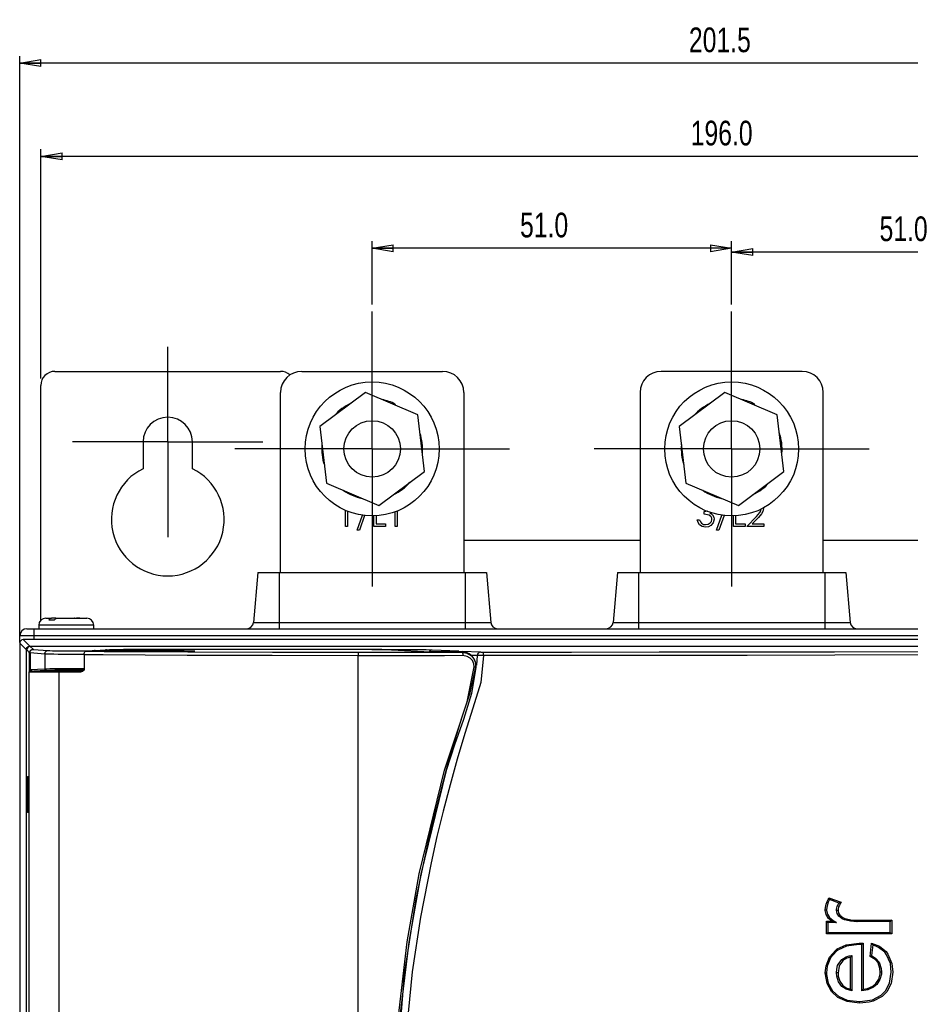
# Model space of a CAD drawing. Extents: x 969 to 1513, y 193 to 842.
# Tile 13 of 14: x 969 to 1095, y 703 to 842. Entities that reach past the tile are written whole.
import ezdxf

# ---------------------------------------------------------------- set-up
doc = ezdxf.new("R2010")
doc.units = 0
doc.header["$MEASUREMENT"] = 0
doc.header["$PDSIZE"] = -1
doc.linetypes.add('CENTERX2', pattern=[20.32, 12.7, -2.54, 2.54, -2.54])
doc.layers.get('0').update_dxf_attribs({"linetype": 'CONTINUOUS'})
doc.layers.get('DEFPOINTS').update_dxf_attribs({"linetype": 'CONTINUOUS'})
doc.styles.add('SLDTEXTSTYLE0', font='txt', dxfattribs={"width": 0.75})
doc.dimstyles.new('SLDDIMSTYLE0', dxfattribs={"dimtxt": 3.5, "dimasz": 3, "dimexe": 1, "dimexo": 0.0625, "dimgap": 0.875, "dimtad": 2, "dimdec": 1, "dimzin": 4, "dimtxsty": 'STANDARD', "dimblk1": 'CLOSED', "dimblk2": 'CLOSED', "dimsah": 1, "dimcen": 0.09, "dimclrd": 7, "dimclre": 7, "dimclrt": 7, "dimazin": 3, "dimtfac": 1, "dimtdec": 4, "dimtofl": 0, "dimtmove": 0, "dimatfit": 3, "dimtolj": 1, "dimtzin": 12})
doc.dimstyles.new('SLDDIMSTYLE1', dxfattribs={"dimtxt": 3.5, "dimasz": 3, "dimexe": 1, "dimexo": 0.0625, "dimgap": 0.875, "dimtad": 2, "dimdec": 1, "dimzin": 12, "dimtxsty": 'STANDARD', "dimblk1": 'CLOSED', "dimblk2": 'CLOSED', "dimsah": 1, "dimcen": 0.09, "dimclrd": 7, "dimclre": 7, "dimclrt": 7, "dimazin": 3, "dimtfac": 1, "dimtdec": 4, "dimtofl": 0, "dimtmove": 0, "dimatfit": 3, "dimtolj": 1, "dimtzin": 12})

# ---------------------------------------------------------------- blocks, each defined once
blk = doc.blocks.new('SW_CENTERMARK13')
at = {"color": 7, "linetype": 'CENTERX2'}
for p, q in [((1069.79, 791.47), (1069.79, 800.97)), ((1059.79, 781.47), (1050.29, 781.47)), ((1079.79, 781.47), (1089.29, 781.47)), ((1069.79, 771.47), (1069.79, 761.97))]:
    blk.add_line(p, q, dxfattribs=at)
at = {"color": 7, "linetype": 'CONTINUOUS'}
for q in [(1069.79, 791.47), (1059.79, 781.47), (1069.79, 771.47), (1079.79, 781.47)]:
    blk.add_line((1069.79, 781.47), q, dxfattribs=at)
blk = doc.blocks.new('SW_CENTERMARK12')
at = {"color": 7, "linetype": 'CENTERX2'}
for p, q in [((1018.79, 791.47), (1018.79, 800.97)), ((1008.79, 781.47), (999.29, 781.47)), ((1028.79, 781.47), (1038.29, 781.47)), ((1018.79, 771.47), (1018.79, 761.97))]:
    blk.add_line(p, q, dxfattribs=at)
at = {"color": 7, "linetype": 'CONTINUOUS'}
for q in [(1018.79, 791.47), (1008.79, 781.47), (1018.79, 771.47), (1028.79, 781.47)]:
    blk.add_line((1018.79, 781.47), q, dxfattribs=at)
blk = doc.blocks.new('SW_CENTERMARK8')
at = {"color": 7, "linetype": 'CENTERX2'}
for p, q in [((989.79, 792.47), (989.79, 795.97)), ((979.79, 782.47), (976.29, 782.47)), ((999.79, 782.47), (1003.29, 782.47)), ((989.79, 772.47), (989.79, 768.97))]:
    blk.add_line(p, q, dxfattribs=at)
at = {"color": 7, "linetype": 'CONTINUOUS'}
for q in [(989.79, 792.47), (979.79, 782.47), (989.79, 772.47), (999.79, 782.47)]:
    blk.add_line((989.79, 782.47), q, dxfattribs=at)
blk = doc.blocks.new('_CLOSED')
at = {"color": 0, "linetype": 'BYBLOCK'}
for p, q in [((-1, 0.166667), (0, 0)), ((-1, 0.166667), (-1, -0.166667)), ((0, 0), (-1, -0.166667)), ((0, 0), (-1, 0))]:
    blk.add_line(p, q, dxfattribs=at)
blk = doc.blocks.new('*D0')
at = {"color": 7}
for p, q in [((1018.79, 801.97), (1018.79, 810.92)), ((1069.79, 809.92), (1018.79, 809.92)), ((1069.79, 801.97), (1069.79, 810.92))]:
    blk.add_line(p, q, dxfattribs=at)
at = {"layer": 'DEFPOINTS', "color": 7}
for p in [(1018.79, 800.97), (1069.79, 800.97)]:
    blk.add_point(p, dxfattribs=at)
at = {"xscale": 3, "yscale": 3}
for p, rotation in [((1018.79, 809.92), 180.0000000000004), ((1069.79, 809.92), 360.0000000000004)]:
    blk.add_blockref('_CLOSED', p, dxfattribs=dict(at, rotation=rotation))
at = {"color": 7, "insert": (1039.77, 811.42), "char_height": 3.5, "attachment_point": 7, "style": 'SLDTEXTSTYLE0'}
blk.add_mtext('51.0', dxfattribs=at)
blk = doc.blocks.new('*D1')
at = {"color": 7}
for p, q in [((1069.79, 801.97), (1069.79, 810.39)), ((1120.79, 801.97), (1120.79, 810.39)), ((1120.79, 809.39), (1069.79, 809.39))]:
    blk.add_line(p, q, dxfattribs=at)
at = {"layer": 'DEFPOINTS', "color": 7}
for p in [(1069.79, 800.97), (1120.79, 800.97)]:
    blk.add_point(p, dxfattribs=at)
at = {"xscale": 3, "yscale": 3}
for p, rotation in [((1069.79, 809.39), 180.0000000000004), ((1120.79, 809.39), 360.0000000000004)]:
    blk.add_blockref('_CLOSED', p, dxfattribs=dict(at, rotation=rotation))
at = {"color": 7, "insert": (1090.77, 810.89), "char_height": 3.5, "attachment_point": 7, "style": 'SLDTEXTSTYLE0'}
blk.add_mtext('51.0', dxfattribs=at)
blk = doc.blocks.new('*D2')
at = {"color": 7}
for p, q in [((968.79, 754.93), (968.79, 837.18)), ((1170.29, 751.52), (1170.29, 837.18)), ((1170.29, 836.18), (968.79, 836.18))]:
    blk.add_line(p, q, dxfattribs=at)
at = {"layer": 'DEFPOINTS', "color": 7}
for p in [(968.79, 753.93), (1170.29, 750.52)]:
    blk.add_point(p, dxfattribs=at)
at = {"xscale": 3, "yscale": 3}
for p, rotation in [((968.79, 836.18), 180.0000000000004), ((1170.29, 836.18), 360.0000000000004)]:
    blk.add_blockref('_CLOSED', p, dxfattribs=dict(at, rotation=rotation))
at = {"color": 7, "insert": (1063.73, 837.68), "char_height": 3.5, "attachment_point": 7, "style": 'SLDTEXTSTYLE0'}
blk.add_mtext('201.5', dxfattribs=at)
blk = doc.blocks.new('*D3')
at = {"color": 7}
for p, q in [((971.79, 791.47), (971.79, 823.96)), ((1167.79, 791.47), (1167.79, 823.96)), ((1167.79, 822.96), (971.79, 822.96))]:
    blk.add_line(p, q, dxfattribs=at)
at = {"layer": 'DEFPOINTS', "color": 7}
for p in [(971.79, 790.47), (1167.79, 790.47)]:
    blk.add_point(p, dxfattribs=at)
at = {"xscale": 3, "yscale": 3}
for p, rotation in [((971.79, 822.96), 180.0000000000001), ((1167.79, 822.96), 360.0000000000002)]:
    blk.add_blockref('_CLOSED', p, dxfattribs=dict(at, rotation=rotation))
at = {"color": 7, "insert": (1063.98, 824.46), "char_height": 3.5, "attachment_point": 7, "style": 'SLDTEXTSTYLE0'}
blk.add_mtext('196.0', dxfattribs=at)

msp = doc.modelspace()

# ---------------------------------------------------------------- linework, layer by layer
at = {"color": 7, "linetype": 'CONTINUOUS'}
for p, q in [((973.79, 792.47), (1005.79, 792.47)), ((1008.79, 792.47), (1028.79, 792.47)), ((1079.79, 792.47), (1059.79, 792.47)), ((971.79, 757.18), (971.79, 790.47)), ((1005.79, 763.97), (1005.79, 789.47)), ((1017.83, 789.49), (1011.36, 784.65)), ((1025.26, 786.31), (1017.83, 789.49)), ((1031.79, 789.47), (1031.79, 763.97)), ((1056.79, 789.47), (1056.79, 763.97)), ((1068.83, 789.49), (1062.36, 784.65)), ((1076.26, 786.31), (1068.83, 789.49)), ((1082.79, 763.97), (1082.79, 789.47)), ((1022.07, 787.82), (1021.99, 787.71)), ((1073.07, 787.82), (1072.99, 787.71)), ((1026.21, 778.28), (1025.26, 786.31)), ((1077.21, 778.28), (1076.26, 786.31)), ((1011.36, 784.65), (1012.31, 776.62)), ((1062.36, 784.65), (1063.31, 776.62)), ((986.29, 782.47), (986.29, 778.66)), ((993.29, 778.66), (993.29, 782.47)), ((1019.74, 773.44), (1026.21, 778.28)), ((1070.74, 773.44), (1077.21, 778.28)), ((1012.31, 776.62), (1019.74, 773.44)), ((1063.31, 776.62), (1070.74, 773.44)), ((1015, 770.47), (1015, 772.75)), ((1015.31, 772.62), (1015.31, 770.47)), ((1022.04, 770.47), (1022.04, 772.54)), ((1022.36, 772.66), (1022.36, 770.47)), ((1065.91, 772.58), (1066.4, 772.68)), ((1065.91, 772.22), (1065.91, 772.58)), ((1016.66, 769.97), (1017.41, 772.07)), ((1017.72, 772.03), (1016.99, 769.97)), ((1019.04, 770.47), (1019.04, 771.97)), ((1019.35, 771.98), (1019.35, 770.83)), ((1019.35, 770.83), (1020.7, 770.83)), ((1020.7, 770.83), (1020.7, 770.47)), ((1064.92, 771.41), (1065.23, 771.41)), ((1067.66, 769.97), (1068.41, 772.07)), ((1068.72, 772.03), (1067.99, 769.97)), ((1070.04, 770.47), (1070.04, 771.97)), ((1070.35, 771.98), (1070.35, 770.83)), ((1070.35, 770.83), (1071.7, 770.83)), ((1071.7, 770.83), (1071.7, 770.47)), ((1071.96, 770.47), (1073.32, 771.91)), ((1073.59, 771.76), (1072.71, 770.83)), ((1072.71, 770.83), (1074.34, 770.83)), ((1074.34, 770.83), (1074.34, 770.47)), ((1015.31, 770.47), (1015, 770.47)), ((1016.99, 769.97), (1016.66, 769.97)), ((1020.7, 770.47), (1019.04, 770.47)), ((1022.36, 770.47), (1022.04, 770.47)), ((1067.99, 769.97), (1067.66, 769.97)), ((1071.7, 770.47), (1070.04, 770.47)), ((1074.34, 770.47), (1071.96, 770.47)), ((1056.79, 768.47), (1031.79, 768.47)), ((1107.79, 768.47), (1082.79, 768.47)), ((1002.59, 763.97), (1001.97, 756.88)), ((1002.59, 763.97), (1005.59, 763.97)), ((1005.59, 763.97), (1005.59, 756.88)), ((1005.59, 763.97), (1031.99, 763.97)), ((1031.99, 763.97), (1034.99, 763.97)), ((1031.99, 763.97), (1031.99, 756.88)), ((1034.99, 763.97), (1035.61, 756.88)), ((1053.59, 763.97), (1052.97, 756.88)), ((1053.59, 763.97), (1056.59, 763.97)), ((1056.59, 763.97), (1082.99, 763.97)), ((1056.59, 763.97), (1056.59, 756.88)), ((1082.99, 763.97), (1082.99, 756.88)), ((1082.99, 763.97), (1085.99, 763.97)), ((1085.99, 763.97), (1086.61, 756.88)), ((972.49, 757.47), (973.29, 757.47)), ((972.91, 757.24), (973.72, 757.24)), ((973.92, 757.47), (973.29, 757.47)), ((973.92, 757.47), (974.05, 757.47)), ((974.05, 757.47), (974.08, 757.47)), ((974.05, 757.47), (974.05, 757.47)), ((974.08, 757.47), (974.1, 757.47)), ((974.1, 757.47), (978.29, 757.47)), ((976.53, 757.47), (976.53, 757.47)), ((976.57, 757.47), (976.53, 757.47)), ((976.57, 757.47), (976.57, 757.47)), ((976.72, 757.47), (976.83, 757.47)), ((977.3, 757.47), (976.83, 757.47)), ((977.3, 757.47), (977.58, 757.47)), ((1001.97, 756.88), (1005.59, 756.88)), ((1005.59, 756.88), (1031.99, 756.88)), ((1005.59, 756.88), (1005.59, 755.97)), ((1031.99, 756.88), (1035.61, 756.88)), ((1031.99, 756.88), (1031.99, 755.97)), ((1052.97, 756.88), (1056.59, 756.88)), ((1056.59, 756.88), (1082.99, 756.88)), ((1056.59, 756.88), (1056.59, 755.97)), ((1082.99, 756.88), (1082.99, 755.97)), ((1082.99, 756.88), (1086.61, 756.88)), ((969.8, 755.97), (970.8, 755.97)), ((970.8, 755.97), (970.8, 754.98)), ((970.8, 755.97), (1168.77, 755.97)), ((978.53, 756.47), (971.49, 756.47)), ((971.49, 756.47), (971.49, 755.97)), ((979.29, 756.47), (978.53, 756.47)), ((979.29, 755.97), (979.29, 756.47)), ((968.79, 754.03), (968.8, 754.98)), ((969.29, 754.43), (970.21, 753.51)), ((1170.29, 754.43), (969.29, 754.43)), ((970.8, 754.98), (970.8, 754.43)), ((1168.77, 754.98), (970.8, 754.98)), ((968.79, 753.93), (968.79, 591)), ((969.75, 752.97), (968.79, 753.93)), ((969.73, 752.97), (969.79, 752.97)), ((969.73, 591.97), (969.73, 752.97)), ((970.19, 752.56), (969.79, 752.97)), ((970.19, 749.85), (970.19, 752.56)), ((970.25, 752.56), (970.25, 750.2)), ((972.34, 752.39), (970.25, 752.56)), ((970.29, 753.52), (1114.29, 753.52)), ((970.29, 753.52), (970.29, 753.47)), ((970.29, 753.47), (970.69, 753.06)), ((970.72, 753.05), (972.82, 752.89)), ((978.13, 752.78), (981.66, 753.01)), ((979.38, 752.89), (980.98, 752.99)), ((979.67, 752.82), (982.55, 753.01)), ((984.46, 752.98), (981.57, 752.79)), ((981.57, 752.79), (981.59, 752.8)), ((984.48, 752.98), (981.59, 752.8)), ((982.4, 752.8), (985.56, 753.01)), ((1016.32, 753.05), (983.52, 753.05)), ((987.48, 752.98), (984.31, 752.78)), ((984.31, 752.78), (984.32, 752.78)), ((987.49, 752.98), (984.32, 752.78)), ((984.46, 752.98), (984.48, 752.98)), ((985.16, 752.78), (988.58, 753.01)), ((990.49, 752.98), (987.06, 752.76)), ((987.06, 752.76), (987.08, 752.76)), ((990.51, 752.98), (987.08, 752.76)), ((987.48, 752.98), (987.49, 752.98)), ((987.94, 752.76), (990.12, 752.91)), ((992.03, 752.89), (989.84, 752.74)), ((989.84, 752.74), (989.85, 752.74)), ((992.04, 752.89), (989.85, 752.74)), ((990.49, 752.98), (990.51, 752.98)), ((990.74, 752.75), (991.66, 752.81)), ((992.03, 752.89), (992.04, 752.89)), ((993.56, 752.79), (992.64, 752.73)), ((992.64, 752.73), (992.65, 752.73)), ((993.58, 752.79), (992.65, 752.73)), ((993.56, 752.79), (993.58, 752.79)), ((1016.79, 752.64), (1016.79, 752.14)), ((1018.75, 753.03), (1024.25, 753.03)), ((1021.52, 752.97), (1027.05, 752.72)), ((1024.25, 752.85), (1024.25, 753.03)), ((1027.29, 752.99), (1031.09, 752.82)), ((1031.51, 752.67), (1031.52, 752.71)), ((1031.58, 752.79), (1034.18, 752.68)), ((972.34, 752.39), (972.34, 750.3)), ((977.94, 752.28), (977.94, 750.35)), ((1016.79, 642.86), (1016.79, 752.14)), ((1033.64, 750.83), (1033.75, 752.16)), ((970.13, 749.85), (974.34, 749.85)), ((970.13, 595.09), (970.13, 749.85)), ((970.25, 750.2), (972.34, 750.3)), ((972.58, 750.05), (970.8, 749.96)), ((973.99, 750.03), (973.9, 749.94)), ((973.99, 750.03), (974.73, 750.03)), ((974.29, 750.03), (974.29, 749.85)), ((974.34, 749.85), (977.46, 749.85)), ((974.37, 750.03), (974.37, 749.85)), ((974.73, 750.03), (974.73, 749.85)), ((977.53, 750.03), (977.83, 750.03)), ((977.53, 749.86), (977.53, 750.03)), ((1033.52, 750.55), (1033.51, 750.53)), ((969.89, 729.91), (969.89, 735.02)), ((969.89, 735.02), (969.98, 735.02)), ((969.98, 735.02), (969.98, 729.91)), ((969.98, 729.91), (969.89, 729.91)), ((1083.6, 717.81), (1085.35, 717.18)), ((1085.03, 717.08), (1083.68, 717.57)), ((1083.24, 712.7), (1083.24, 714.5)), ((1083.24, 714.5), (1083.99, 714.5)), ((1084.65, 714.3), (1083.42, 714.3)), ((1083.42, 714.3), (1083.42, 712.9)), ((1084.65, 714.3), (1084.65, 714.3)), ((1085.8, 714.7), (1085.8, 714.7)), ((1092.29, 714.46), (1087.57, 714.46)), ((1087.6, 714.66), (1092.51, 714.66)), ((1092.29, 712.9), (1092.29, 714.46)), ((1092.51, 714.66), (1092.51, 712.7)), ((1092.51, 712.7), (1083.24, 712.7)), ((1083.42, 712.9), (1092.29, 712.9)), ((1088.24, 704.65), (1088.24, 711.18)), ((1088.46, 711.38), (1088.46, 704.87)), ((1089.45, 709.5), (1089.64, 711.4)), ((1089.8, 711.14), (1089.64, 709.62)), ((1086.66, 704.88), (1086.66, 709.4)), ((1086.84, 709.63), (1086.84, 704.66)), ((1086.84, 709.63), (1086.84, 709.63)), ((1085.41, 709.06), (1085.41, 709.06)), ((1086.84, 704.66), (1086.84, 704.65)), ((1088.24, 704.65), (1088.24, 704.65)), ((1087.93, 703.1), (1087.93, 703.1))]:
    msp.add_line(p, q, dxfattribs=at)
at = {"color": 7, "linetype": 'CONTINUOUS', "flags": 128}
for points in [[(1066.98, 771.48), (1066.96, 771.66), (1066.88, 771.82), (1066.62, 772.07), (1065.91, 772.22)], [(1066.71, 772.43), (1066.94, 772.28), (1067.09, 772.13)], [(1067.09, 772.13), (1067.26, 771.8), (1067.3, 771.51)], [(1073.32, 771.91), (1073.8, 772.46), (1073.94, 772.71), (1073.98, 772.99)], [(1074.3, 773.02), (1074.22, 772.61), (1074.02, 772.25), (1073.59, 771.76)], [(1066.09, 770.38), (1065.62, 770.46), (1065.23, 770.73), (1065.03, 771.05), (1064.92, 771.41)], [(1065.23, 771.41), (1065.35, 771.12), (1065.51, 770.93)], [(1065.51, 770.93), (1065.82, 770.77), (1066.09, 770.74)], [(1067.3, 771.51), (1067.18, 771.01), (1066.85, 770.62), (1066.49, 770.43), (1066.09, 770.38)], [(1066.09, 770.74), (1066.45, 770.79), (1066.76, 770.97), (1066.92, 771.2), (1066.98, 771.48)], [(973.29, 757.47), (973.19, 757.45), (973.07, 757.39), (972.91, 757.24)], [(973.72, 757.24), (973.77, 757.3), (973.87, 757.39), (974.07, 757.47), (974.1, 757.47)], [(970.8, 754.98), (970.41, 754.98), (970.04, 754.98), (969.69, 754.98), (969.39, 754.98), (969.14, 754.98), (968.96, 754.98), (968.84, 754.98), (968.8, 754.98)], [(969.73, 752.97), (969.76, 753.15), (969.85, 753.31), (970, 753.44), (970.16, 753.51), (970.29, 753.52)], [(970.19, 752.56), (970.2, 752.66), (970.23, 752.75), (970.28, 752.84), (970.34, 752.91), (970.42, 752.97), (970.5, 753.02), (970.6, 753.05), (970.69, 753.06)], [(970.25, 752.56), (970.22, 752.56), (970.2, 752.56), (970.19, 752.56)], [(970.25, 752.56), (970.26, 752.65), (970.28, 752.75), (970.33, 752.83), (970.39, 752.91), (970.46, 752.97), (970.54, 753.02), (970.63, 753.04), (970.72, 753.05)], [(970.69, 753.06), (970.7, 753.06), (970.71, 753.06), (970.72, 753.05)], [(972.34, 752.39), (972.35, 752.49), (972.38, 752.58), (972.42, 752.67), (972.48, 752.74), (972.55, 752.81), (972.64, 752.85), (972.72, 752.88), (972.82, 752.89)], [(972.82, 752.89), (973.08, 752.88), (973.46, 752.86), (973.92, 752.85), (974.47, 752.84), (975.07, 752.83), (975.71, 752.83), (976.37, 752.83), (977.01, 752.83), (977.63, 752.84), (978.19, 752.85), (978.68, 752.86), (979.09, 752.87), (979.38, 752.89)], [(977.94, 752.28), (977.95, 752.45), (977.98, 752.59), (978.03, 752.71), (978.09, 752.77), (978.13, 752.78)], [(978.13, 752.78), (980.78, 752.76), (992.63, 752.7), (1004.66, 752.65), (1016.79, 752.64)], [(979.49, 752.87), (979.47, 752.88), (979.38, 752.89)], [(979.75, 752.79), (979.74, 752.79), (979.66, 752.8), (979.61, 752.8), (979.6, 752.81), (979.61, 752.81), (979.67, 752.82)], [(979.77, 752.79), (979.67, 752.8), (979.65, 752.8)], [(979.67, 752.82), (979.71, 752.81), (979.75, 752.8), (979.76, 752.79)], [(981.59, 752.8), (981.5, 752.79), (981.38, 752.79), (981.24, 752.78), (981.08, 752.78), (980.9, 752.78), (980.71, 752.78), (980.52, 752.78), (980.34, 752.78), (980.16, 752.78), (980, 752.78), (979.86, 752.79), (979.75, 752.79)], [(980.98, 752.99), (981.21, 753), (981.52, 753.01), (981.76, 753.02)], [(981.09, 752.98), (981.07, 752.98), (980.98, 752.99)], [(981.66, 753.01), (981.84, 753.02), (982.09, 753.03), (982.39, 753.04), (982.74, 753.04), (983.12, 753.05), (983.52, 753.05)], [(982.49, 752.77), (982.48, 752.77), (982.4, 752.78), (982.35, 752.78), (982.33, 752.79), (982.35, 752.79), (982.4, 752.8)], [(982.51, 752.77), (982.41, 752.78), (982.38, 752.78)], [(982.4, 752.8), (982.45, 752.79), (982.49, 752.78), (982.5, 752.77)], [(984.32, 752.78), (984.23, 752.77), (984.12, 752.77), (983.98, 752.76), (983.81, 752.76), (983.64, 752.76), (983.45, 752.76), (983.26, 752.76), (983.07, 752.76), (982.89, 752.76), (982.73, 752.77), (982.59, 752.77), (982.49, 752.77)], [(982.55, 753.01), (982.63, 753.01), (982.74, 753.01), (982.87, 753.02), (983.02, 753.02), (983.19, 753.02), (983.37, 753.02), (983.55, 753.02), (983.73, 753.02), (983.9, 753.02), (984.06, 753.02), (984.21, 753.02), (984.33, 753.01), (984.43, 753.01), (984.5, 753), (984.54, 753), (984.55, 752.99), (984.53, 752.99), (984.48, 752.98)], [(982.55, 753.01), (982.59, 753), (982.64, 752.99), (982.68, 752.96), (982.71, 752.93), (982.74, 752.9), (982.75, 752.87)], [(984.5, 752.99), (984.5, 752.99), (984.48, 752.99), (984.46, 752.98)], [(985.24, 752.76), (985.24, 752.76), (985.15, 752.76), (985.1, 752.76), (985.09, 752.77), (985.11, 752.77), (985.16, 752.78)], [(985.26, 752.76), (985.16, 752.76), (985.14, 752.76)], [(985.16, 752.78), (985.2, 752.77), (985.25, 752.76), (985.25, 752.76)], [(987.08, 752.76), (986.99, 752.76), (986.87, 752.75), (986.73, 752.75), (986.57, 752.75), (986.39, 752.74), (986.2, 752.74), (986.01, 752.74), (985.83, 752.74), (985.65, 752.75), (985.49, 752.75), (985.35, 752.75), (985.24, 752.76)], [(985.56, 753.01), (985.64, 753.01), (985.75, 753.01), (985.88, 753.02), (986.04, 753.02), (986.2, 753.02), (986.38, 753.02), (986.56, 753.02), (986.74, 753.02), (986.91, 753.02), (987.08, 753.02), (987.22, 753.02), (987.35, 753.01), (987.44, 753.01), (987.52, 753), (987.56, 753), (987.57, 752.99), (987.55, 752.99), (987.49, 752.98)], [(985.56, 753.01), (985.61, 753), (985.65, 752.99), (985.69, 752.96), (985.72, 752.93), (985.75, 752.9), (985.77, 752.87)], [(987.52, 752.99), (987.52, 752.99), (987.5, 752.99), (987.48, 752.98)], [(988.02, 752.74), (988.01, 752.74), (987.93, 752.74), (987.88, 752.75), (987.86, 752.75), (987.88, 752.76), (987.94, 752.76)], [(988.04, 752.74), (987.94, 752.74), (987.92, 752.75)], [(987.94, 752.76), (987.98, 752.76), (988.02, 752.75), (988.03, 752.74)], [(989.85, 752.74), (989.77, 752.74), (989.65, 752.74), (989.51, 752.73), (989.35, 752.73), (989.17, 752.73), (988.98, 752.73), (988.79, 752.73), (988.6, 752.73), (988.43, 752.73), (988.27, 752.73), (988.13, 752.74), (988.02, 752.74)], [(988.58, 753.01), (988.66, 753.01), (988.77, 753.01), (988.9, 753.02), (989.05, 753.02), (989.22, 753.02), (989.39, 753.02), (989.57, 753.02), (989.75, 753.02), (989.93, 753.02), (990.09, 753.02), (990.24, 753.02), (990.36, 753.01), (990.46, 753.01), (990.53, 753), (990.57, 753), (990.58, 752.99), (990.56, 752.99), (990.51, 752.98)], [(988.58, 753.01), (988.62, 753), (988.66, 752.99), (988.7, 752.96), (988.74, 752.93), (988.77, 752.9), (988.78, 752.87)], [(990.12, 752.91), (990.2, 752.91), (990.31, 752.92), (990.44, 752.92), (990.59, 752.92), (990.76, 752.92), (990.93, 752.92), (991.11, 752.93), (991.29, 752.92), (991.46, 752.92), (991.63, 752.92), (991.77, 752.92), (991.89, 752.91), (991.99, 752.91), (992.07, 752.91), (992.11, 752.9), (992.12, 752.9), (992.1, 752.89), (992.04, 752.89)], [(990.12, 752.91), (990.16, 752.9), (990.2, 752.89), (990.24, 752.87), (990.28, 752.84), (990.31, 752.8), (990.32, 752.78)], [(990.53, 752.99), (990.53, 752.99), (990.51, 752.99), (990.49, 752.98)], [(990.82, 752.73), (990.81, 752.73), (990.73, 752.73), (990.68, 752.74), (990.66, 752.74), (990.68, 752.75), (990.74, 752.75)], [(990.84, 752.73), (990.74, 752.73), (990.72, 752.73)], [(990.74, 752.75), (990.78, 752.75), (990.82, 752.73), (990.83, 752.73)], [(992.65, 752.73), (992.57, 752.73), (992.45, 752.72), (992.31, 752.72), (992.15, 752.72), (991.97, 752.71), (991.78, 752.71), (991.59, 752.71), (991.4, 752.71), (991.23, 752.72), (991.07, 752.72), (990.93, 752.72), (990.82, 752.73)], [(991.66, 752.81), (991.74, 752.82), (991.85, 752.82), (991.98, 752.82), (992.13, 752.82), (992.3, 752.83), (992.47, 752.83), (992.65, 752.83), (992.83, 752.83), (993, 752.83), (993.16, 752.82), (993.31, 752.82), (993.43, 752.82), (993.53, 752.81), (993.6, 752.81), (993.64, 752.8), (993.65, 752.8), (993.63, 752.8), (993.58, 752.79)], [(991.66, 752.81), (991.7, 752.81), (991.75, 752.79), (991.79, 752.77), (991.82, 752.74), (991.84, 752.71)], [(992.06, 752.89), (992.06, 752.89), (992.04, 752.89), (992.03, 752.89)], [(993.6, 752.79), (993.6, 752.79), (993.58, 752.79), (993.56, 752.79)], [(1021.52, 752.97), (1020.92, 752.99), (1020.18, 753.01), (1019.32, 753.03), (1018.37, 753.04), (1017.36, 753.05), (1016.32, 753.05)], [(1016.79, 752.64), (1026.37, 752.65), (1028.95, 752.65), (1031.51, 752.67)], [(1024.25, 753.03), (1025.41, 753.03), (1026.44, 753.01), (1027.29, 752.99)], [(1026.95, 752.79), (1026.98, 752.83), (1027.04, 752.9), (1027.12, 752.95), (1027.2, 752.98), (1027.29, 752.99)], [(1028.92, 752.69), (1028.25, 752.69), (1027.64, 752.7), (1027.16, 752.71), (1027.05, 752.72)], [(1031.52, 752.71), (1030.67, 752.7), (1029.79, 752.69), (1028.92, 752.69)], [(1031.51, 752.67), (1032.26, 752.52), (1032.83, 752.18), (1033.23, 751.71), (1033.46, 751.15), (1033.51, 750.53)], [(1031.51, 752.67), (1031.54, 752.65), (1031.57, 752.62), (1031.59, 752.58), (1031.62, 752.51), (1031.64, 752.44), (1031.65, 752.35), (1031.66, 752.26), (1031.66, 752.16)], [(1032.55, 752.44), (1032.28, 752.57), (1031.63, 752.71), (1031.52, 752.71)], [(1033.75, 752.16), (1033.78, 752.36), (1033.88, 752.52), (1034.02, 752.63), (1034.18, 752.68)], [(1034.18, 752.68), (1034.22, 752.67), (1034.27, 752.67), (1034.41, 752.67), (1034.48, 752.67), (1034.61, 752.67)], [(1034.6, 752.17), (1034.6, 752.36), (1034.6, 752.52), (1034.61, 752.63), (1034.61, 752.67)], [(1034.61, 752.67), (1047.07, 752.67), (1059.52, 752.68), (1071.96, 752.69), (1084.37, 752.72), (1096.76, 752.76), (1109.09, 752.8)], [(978, 752.34), (977.84, 752.34), (977.14, 752.33), (976.4, 752.33), (975.65, 752.33), (974.92, 752.33), (974.23, 752.34), (973.61, 752.35), (973.07, 752.36), (972.65, 752.38), (972.34, 752.39)], [(1016.79, 752.14), (1004.62, 752.16), (992.55, 752.2), (980.65, 752.26), (977.94, 752.28)], [(1031.66, 752.16), (1029.07, 752.15), (1026.4, 752.15), (1025.12, 752.15), (1020.01, 752.14), (1016.79, 752.14)], [(1034.6, 752.17), (1034.23, 748.33), (1033.09, 744.69), (1031.93, 741.1), (1030.86, 737.5), (1029.85, 733.85), (1028.87, 730.13), (1027.98, 726.51), (1027.14, 722.77), (1025.63, 715.07), (1024.46, 707.33), (1023.73, 699.55)], [(1033.24, 750.55), (1033.2, 751.02), (1033.02, 751.45), (1032.7, 751.8), (1032.26, 752.06), (1031.66, 752.16)], [(1033.52, 750.55), (1033.48, 751.09), (1033.31, 751.61), (1032.97, 752.1), (1032.55, 752.44)], [(1033.75, 752.16), (1033.25, 752.19), (1032.84, 752.2)], [(1034.6, 752.17), (1034.6, 752.17), (1034.35, 752.17), (1034.19, 752.17), (1033.92, 752.16), (1033.83, 752.16), (1033.75, 752.16), (1033.75, 752.16)], [(1109.17, 752.3), (1096.82, 752.26), (1084.42, 752.22), (1071.99, 752.19), (1059.54, 752.18), (1047.07, 752.17), (1034.6, 752.17)], [(970.52, 749.85), (970.48, 749.87), (970.28, 750.12), (970.25, 750.19), (970.25, 750.2)], [(970.25, 750.2), (970.25, 750.19), (970.29, 750.16), (970.48, 750.04), (970.66, 749.98), (970.8, 749.96)], [(970.86, 749.85), (970.86, 749.85), (970.85, 749.89), (970.84, 749.92), (970.83, 749.94), (970.81, 749.96), (970.8, 749.96)], [(970.8, 749.96), (971.02, 749.96), (971.24, 749.96), (971.46, 749.96), (971.68, 749.96), (971.87, 749.96), (972.05, 749.96)], [(971.91, 749.85), (971.93, 749.88), (971.96, 749.91), (971.99, 749.94), (972.02, 749.95), (972.05, 749.96)], [(972.05, 749.96), (972.62, 749.95), (973.23, 749.94), (973.9, 749.94)], [(972.34, 750.3), (972.65, 750.31), (973.07, 750.32), (973.61, 750.33), (974.23, 750.34), (974.92, 750.34), (975.65, 750.35), (976.4, 750.35), (977.14, 750.35), (977.84, 750.34), (978, 750.34)], [(972.34, 750.3), (972.35, 750.25), (972.36, 750.21), (972.38, 750.17), (972.41, 750.13), (972.45, 750.1), (972.49, 750.07), (972.53, 750.06), (972.58, 750.05)], [(977.91, 750.09), (977.74, 750.09), (977.08, 750.1), (976.38, 750.1), (975.68, 750.1), (975, 750.09), (974.35, 750.09), (973.77, 750.08), (973.27, 750.07), (972.87, 750.06), (972.58, 750.05)], [(974.34, 749.85), (974.34, 740.8), (974.34, 692.8), (974.34, 642.47), (974.34, 621.19), (974.34, 595.09)], [(974.73, 750.03), (974.75, 750.04), (974.82, 750.04), (974.92, 750.04), (975.06, 750.05), (975.23, 750.05), (975.43, 750.05), (975.65, 750.06), (975.89, 750.06), (976.13, 750.06), (976.37, 750.06), (976.61, 750.06), (976.83, 750.05), (977.03, 750.05), (977.2, 750.05), (977.34, 750.04), (977.45, 750.04), (977.51, 750.04), (977.53, 750.03)], [(977.94, 750.35), (977.92, 750.18), (977.84, 750.04), (977.72, 749.92), (977.57, 749.86), (977.46, 749.85)], [(1047.45, 602.59), (1046.87, 608.86), (1045.64, 615.05), (1043.79, 621.07), (1040.34, 629.68), (1036.56, 638.15), (1032.85, 646.64), (1029.58, 655.3), (1026.81, 664.29), (1024.55, 673.44), (1022.99, 682.71), (1022.32, 692.05), (1022.63, 701.82), (1023.75, 711.57), (1025.48, 721.21), (1029.04, 735.91), (1030.64, 740.76), (1032.27, 745.59), (1033.24, 750.55)], [(1033.51, 750.53), (1032.87, 746.78), (1031.76, 743.12), (1030.46, 739.5), (1029.28, 735.85), (1025.71, 721.17), (1023.97, 711.54), (1022.82, 701.81), (1022.5, 692.05), (1023.14, 683.03), (1024.64, 674.08), (1026.8, 665.24), (1029.42, 656.55), (1032.75, 647.58), (1036.57, 638.8), (1040.48, 630.05), (1044.04, 621.17), (1045.91, 615.12), (1047.15, 608.9), (1047.73, 602.6)], [(1022.67, 691.98), (1022.54, 696.3), (1023.37, 706.99), (1025.03, 717.67), (1027.01, 726.97), (1029.39, 736.19), (1030.42, 739.78), (1031.52, 743.36), (1032.71, 746.91), (1033.52, 750.55)], [(1033.51, 750.53), (1033.5, 750.53), (1033.49, 750.53), (1033.47, 750.53), (1033.43, 750.53), (1033.4, 750.53), (1033.35, 750.54), (1033.3, 750.54), (1033.24, 750.55)], [(1083.08, 716.11), (1083.1, 716.46), (1083.2, 716.91), (1083.34, 717.3), (1083.53, 717.67), (1083.6, 717.81)], [(1083.68, 717.57), (1083.68, 717.58), (1083.67, 717.62), (1083.65, 717.68), (1083.62, 717.77), (1083.6, 717.81), (1083.6, 717.81)], [(1083.68, 717.57), (1083.68, 717.57), (1083.5, 717.22), (1083.37, 716.86), (1083.28, 716.44), (1083.26, 716.11)], [(1084.66, 716.05), (1084.67, 716.23), (1084.76, 716.59), (1084.91, 716.9), (1085.03, 717.08)], [(1085.35, 717.18), (1085.13, 716.85), (1085.1, 716.79), (1084.97, 716.52), (1084.89, 716.21), (1084.88, 716.05)], [(1085.03, 717.08), (1085.04, 717.08), (1085.06, 717.09), (1085.12, 717.11), (1085.21, 717.14), (1085.35, 717.18), (1085.35, 717.18)], [(1083.08, 716.11), (1083.09, 716.11), (1083.11, 716.11), (1083.17, 716.11), (1083.22, 716.11), (1083.25, 716.11), (1083.26, 716.11)], [(1083.99, 714.5), (1083.55, 714.89), (1083.2, 715.44), (1083.08, 716.03), (1083.08, 716.11)], [(1083.26, 716.11), (1083.26, 716.04), (1083.37, 715.52), (1083.68, 715.02), (1084.17, 714.61), (1084.65, 714.3)], [(1084.66, 716.05), (1084.67, 716.05), (1084.71, 716.05), (1084.76, 716.05), (1084.82, 716.05), (1084.87, 716.05), (1084.88, 716.05)], [(1085.8, 714.7), (1085.8, 714.7), (1085.45, 714.83), (1084.98, 715.21), (1084.75, 715.58), (1084.66, 716.05)], [(1084.88, 716.05), (1084.88, 716.03), (1084.95, 715.66), (1085.15, 715.34), (1085.56, 715.01), (1085.87, 714.89)], [(1085.8, 714.7), (1085.81, 714.71), (1085.82, 714.74), (1085.84, 714.78), (1085.86, 714.84), (1085.87, 714.88), (1085.87, 714.89)], [(1085.87, 714.89), (1086.09, 714.83), (1086.71, 714.71), (1087.17, 714.67), (1087.6, 714.66)], [(1083.24, 714.5), (1083.24, 714.5), (1083.27, 714.47), (1083.35, 714.39), (1083.39, 714.34), (1083.41, 714.31), (1083.42, 714.3)], [(1083.99, 714.5), (1084, 714.5), (1084.22, 714.43), (1084.55, 714.33), (1084.63, 714.31), (1084.65, 714.3), (1084.65, 714.3)], [(1087.57, 714.46), (1087.14, 714.47), (1086.66, 714.51), (1086.02, 714.64), (1085.8, 714.7)], [(1087.57, 714.46), (1087.58, 714.47), (1087.59, 714.5), (1087.59, 714.55), (1087.6, 714.61), (1087.6, 714.63), (1087.6, 714.66)], [(1092.51, 714.66), (1092.51, 714.65), (1092.44, 714.59), (1092.37, 714.52), (1092.32, 714.48), (1092.3, 714.46), (1092.29, 714.46)], [(1083.24, 712.7), (1083.24, 712.7), (1083.27, 712.73), (1083.35, 712.81), (1083.39, 712.86), (1083.41, 712.89), (1083.42, 712.9)], [(1092.51, 712.7), (1092.51, 712.7), (1092.44, 712.77), (1092.37, 712.83), (1092.32, 712.87), (1092.3, 712.89), (1092.29, 712.9)], [(1083.08, 707.2), (1083.18, 708.17), (1083.68, 709.41), (1084.56, 710.41), (1084.78, 710.57), (1086.06, 711.16), (1087.86, 711.39)], [(1087.84, 711.19), (1087.84, 711.19), (1086.1, 710.97), (1084.87, 710.4), (1084.67, 710.25), (1083.83, 709.31), (1083.36, 708.13), (1083.26, 707.2)], [(1087.86, 711.39), (1087.86, 711.37), (1087.86, 711.35), (1087.86, 711.28), (1087.85, 711.23), (1087.85, 711.2), (1087.84, 711.19)], [(1088.24, 711.18), (1088.24, 711.18), (1088.04, 711.19), (1088.02, 711.19), (1087.9, 711.19), (1087.84, 711.19)], [(1087.86, 711.39), (1087.92, 711.39), (1088.04, 711.39), (1088.24, 711.38), (1088.46, 711.38)], [(1088.46, 711.38), (1088.46, 711.37), (1088.39, 711.31), (1088.32, 711.25), (1088.28, 711.21), (1088.25, 711.19), (1088.24, 711.18)], [(1089.8, 711.14), (1089.79, 711.16), (1089.78, 711.19), (1089.74, 711.25), (1089.67, 711.36), (1089.64, 711.4), (1089.64, 711.4)], [(1089.64, 711.4), (1090.75, 710.97), (1091.69, 710.22), (1091.97, 709.85), (1092.53, 708.53), (1092.66, 707.28)], [(1092.44, 707.28), (1092.31, 708.49), (1091.78, 709.74), (1091.51, 710.09), (1090.63, 710.79), (1089.8, 711.14)], [(1085.41, 709.06), (1085.41, 709.06), (1085.42, 709.08), (1086.05, 709.46), (1086.44, 709.57), (1086.84, 709.63)], [(1086.66, 709.4), (1086.14, 709.27), (1085.57, 708.92)], [(1086.84, 709.63), (1086.83, 709.62), (1086.81, 709.59), (1086.77, 709.54), (1086.69, 709.44), (1086.66, 709.41), (1086.66, 709.4)], [(1089.64, 709.62), (1089.63, 709.61), (1089.6, 709.59), (1089.56, 709.56), (1089.5, 709.53), (1089.45, 709.5), (1089.45, 709.5)], [(1090.86, 707.3), (1090.83, 707.79), (1090.57, 708.58), (1090.16, 709.07), (1089.45, 709.5)], [(1089.64, 709.62), (1090.26, 709.23), (1090.72, 708.68), (1091, 707.81), (1091.04, 707.3)], [(1084.66, 707.19), (1084.7, 707.71), (1084.83, 708.2), (1084.91, 708.37), (1085.41, 709.06)], [(1085.57, 708.92), (1085.55, 708.9), (1085.11, 708.28), (1085.04, 708.13), (1084.88, 707.19)], [(1085.57, 708.92), (1085.56, 708.93), (1085.52, 708.96), (1085.48, 709), (1085.44, 709.04), (1085.42, 709.06), (1085.41, 709.06)], [(1083.08, 707.2), (1083.09, 707.2), (1083.11, 707.2), (1083.17, 707.2), (1083.22, 707.2), (1083.25, 707.2), (1083.26, 707.2)], [(1087.95, 702.9), (1086.17, 703.12), (1084.86, 703.7), (1083.97, 704.52), (1083.33, 705.66), (1083.09, 706.94), (1083.08, 707.2)], [(1083.26, 707.2), (1083.27, 706.95), (1083.5, 705.73), (1084.11, 704.65), (1084.95, 703.87), (1086.2, 703.31), (1087.93, 703.1), (1087.93, 703.1)], [(1086.84, 704.65), (1086.84, 704.65), (1086.03, 704.85), (1085.42, 705.26), (1084.94, 705.91), (1084.7, 706.69), (1084.66, 707.19)], [(1084.88, 707.19), (1084.87, 707.19), (1084.82, 707.19), (1084.76, 707.19), (1084.71, 707.19), (1084.67, 707.19), (1084.66, 707.19)], [(1084.88, 707.19), (1084.92, 706.72), (1085.14, 706.01), (1085.58, 705.4), (1086.13, 705.03), (1086.66, 704.88)], [(1087.93, 703.1), (1087.96, 703.1), (1089.79, 703.37), (1090.99, 704), (1091.62, 704.64), (1092.2, 705.72), (1092.44, 707.28)], [(1092.66, 707.28), (1092.42, 705.66), (1091.81, 704.51), (1091.14, 703.84), (1089.87, 703.18), (1089.31, 703.03), (1087.95, 702.9)], [(1091.04, 707.3), (1091.03, 707.01), (1090.83, 706.22), (1090.39, 705.54), (1089.92, 705.14), (1089.1, 704.79), (1088.24, 704.65)], [(1088.46, 704.87), (1089.07, 704.98), (1089.83, 705.31), (1090.26, 705.68), (1090.67, 706.3), (1090.85, 707.03), (1090.86, 707.3)], [(1091.04, 707.3), (1091.03, 707.3), (1091, 707.3), (1090.95, 707.3), (1090.88, 707.3), (1090.87, 707.3), (1090.86, 707.3)], [(1086.84, 704.66), (1086.83, 704.67), (1086.81, 704.7), (1086.77, 704.75), (1086.69, 704.84), (1086.66, 704.88), (1086.66, 704.88)], [(1088.46, 704.87), (1088.46, 704.87), (1088.39, 704.8), (1088.32, 704.72), (1088.28, 704.68), (1088.25, 704.66), (1088.24, 704.65)], [(1087.95, 702.9), (1087.95, 702.91), (1087.95, 702.94), (1087.94, 703), (1087.94, 703.05), (1087.93, 703.09), (1087.93, 703.1)]]:
    msp.add_lwpolyline(points, dxfattribs=at)
at = {"color": 7, "linetype": 'CONTINUOUS'}
for centre, radius in [((1018.79, 781.47), 9.5), ((1069.79, 781.47), 9.5), ((1018.79, 781.47), 4), ((1069.79, 781.47), 4)]:
    msp.add_circle(centre, radius, dxfattribs=at)
for centre, radius, start, end in [((973.79, 790.47), 2, 90, 180), ((1005.79, 790.47), 2, 48.2813, 90), ((1008.79, 789.47), 3, 90, 180), ((1028.79, 789.47), 3, 0, 90), ((1059.79, 789.47), 3, 90, 180), ((1079.79, 789.47), 3, 360, 90), ((1018.79, 781.47), 7.15, 115.0468, 138.5606), ((1018.79, 781.47), 7.15, 62.6286, 78.5606), ((1069.79, 781.47), 7.15, 115.0468, 138.5606), ((1069.79, 781.47), 7.15, 62.6286, 78.5606), ((989.79, 782.47), 3.5, 0, 180), ((1018.79, 781.47), 7.15, 355.0468, 18.5606), ((1069.79, 781.47), 7.15, 355.0468, 18.5606), ((1018.79, 781.47), 7.15, 175.0468, 198.5606), ((1069.79, 781.47), 7.15, 175.0468, 198.5606), ((989.79, 771.47), 8, 115.9445, 64.0555), ((1018.79, 781.47), 7.15, 295.0468, 318.5606), ((1069.79, 781.47), 7.15, 295.0468, 318.5606), ((1018.79, 781.47), 7.15, 235.0468, 258.5606), ((1069.79, 781.47), 7.15, 235.0468, 258.5606), ((972.49, 756.47), 1, 90, 180), ((978.29, 756.47), 1, 0, 90), ((1000.97, 756.97), 1, 270, 355), ((1036.6, 756.97), 1, 185, 270), ((1051.97, 756.97), 1, 270, 355), ((1087.6, 756.97), 1, 185, 270), ((969.8, 754.97), 1, 90, 179.5), ((969.29, 753.93), 0.5, 89.9919, 180.0081), ((970.29, 752.97), 0.5, 89.9948, 180)]:
    msp.add_arc(centre, radius, start, end, dxfattribs=at)

# ---------------------------------------------------------------- block references
for name in ['SW_CENTERMARK12', 'SW_CENTERMARK13', 'SW_CENTERMARK8']:
    msp.add_blockref(name, (0, 0))

# ---------------------------------------------------------------- dimensions: what is measured, and where the dimension line sits
at = {"color": 7}
for base, p1, p2, dimstyle, picture, middle in [((968.79, 836.18), (1170.29, 750.52), (968.79, 753.93), 'SLDDIMSTYLE1', '*D2', (1069.54, 836.18)), ((971.79, 822.96), (1167.79, 790.47), (971.79, 790.47), 'SLDDIMSTYLE0', '*D3', (1069.79, 822.96)), ((1018.79, 809.92), (1069.79, 800.97), (1018.79, 800.97), 'SLDDIMSTYLE0', '*D0', (1044.29, 809.92)), ((1069.79, 809.39), (1120.79, 800.97), (1069.79, 800.97), 'SLDDIMSTYLE0', '*D1', (1095.29, 809.39))]:
    dim = msp.add_linear_dim(base=base, p1=p1, p2=p2, dimstyle=dimstyle, dxfattribs=at)
    dim.commit()
    dim.dimension.update_dxf_attribs({"geometry": picture, "text_midpoint": middle, "dimtype": 160})

doc.saveas('drawing.dxf')
